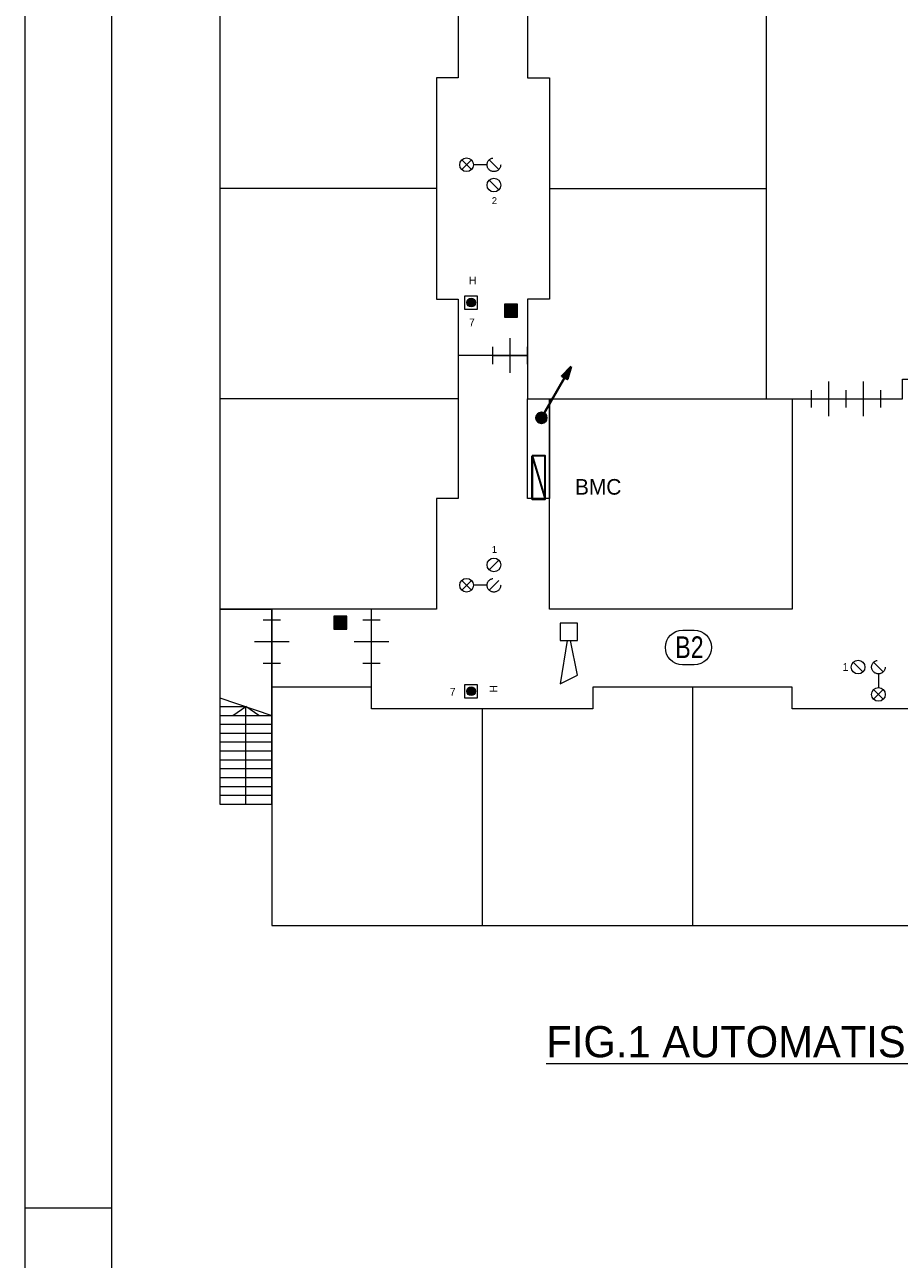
# Model space of a CAD drawing. Header units: millimetres. Extents: x -10 to 169, y 0 to 119.
# Tile 5 of 19: x 0 to 20, y 58 to 87. Entities that reach past the tile are written whole.
import ezdxf
from ezdxf.enums import TextEntityAlignment as Align

# ---------------------------------------------------------------- set-up
doc = ezdxf.new("R2010")
doc.units = ezdxf.units.MM
doc.linetypes.add('DGN2', pattern=[1.424392, 0.712196, -0.712196])
for name, color, linetype in [('31', 7, 'Continuous'), ('52', 7, 'Continuous'), ('56', 7, 'Continuous'), ('BINNENMUUR', 7, 'Continuous'), ('BOUWKUNDE', 7, 'Continuous'), ('EILAND', 7, 'Continuous'), ('KADER', 7, 'Continuous'), ('SYMBOLEN', 7, 'Continuous'), ('TRAP', 7, 'Continuous')]:
    doc.layers.add(name, color=color, linetype=linetype)
doc.styles.add('dgn000', font='dgn000.shx')
doc.styles.add('dgn001', font='dgn001.shx')
doc.styles.add('dgn003', font='dgn003.shx')

# ---------------------------------------------------------------- blocks, each defined once
blk = doc.blocks.new('AnonymousCell108')
at = {"layer": 'TRAP', "color": 1, "linetype": 'Continuous', "lineweight": 0}
for p, q in [((-0.6, 0.204), (0.6, -0.206)), ((-0.6, 0), (0, 0)), ((-0.3, -0.206), (0, 0)), ((0, -2.25), (0, 0)), ((0.3, -0.206), (0, 0)), ((-0.6, -0.206), (0.6, -0.206)), ((-0.6, -0.41), (0.6, -0.41)), ((-0.6, -0.614), (0.6, -0.614)), ((-0.6, -0.818), (0.6, -0.818)), ((-0.6, -1.024), (0.6, -1.024)), ((-0.6, -1.228), (0.6, -1.228)), ((-0.6, -1.432), (0.6, -1.432)), ((-0.6, -1.636), (0.6, -1.636)), ((-0.6, -1.842), (0.6, -1.842)), ((-0.6, -2.046), (0.6, -2.046))]:
    blk.add_line(p, q, dxfattribs=at)
at = {"layer": 'TRAP', "color": 1, "linetype": 'Continuous', "lineweight": 0, "flags": 128}
blk.add_lwpolyline([(-0.6, -2.25), (0.6, -2.25), (0.6, 2.25), (-0.6, 2.25), (-0.6, -2.25)], dxfattribs=at)
blk = doc.blocks.new('20224')
at = {"layer": 'BOUWKUNDE', "color": 1, "linetype": 'Continuous', "lineweight": 0}
for p, q in [((-0.2, 1), (0.2, 1)), ((0, 0), (0, 1)), ((-0.4, 0.5), (0, 0.5)), ((0, 0.5), (0.4, 0.5)), ((-0.2, 0), (0.2, 0))]:
    blk.add_line(p, q, dxfattribs=at)
blk = doc.blocks.new('20225')
at = {"layer": 'BOUWKUNDE', "color": 1, "linetype": 'Continuous', "lineweight": 0}
for p, q in [((-0.2, 1), (0.2, 1)), ((0, 0), (0, 1)), ((-0.4, 0.5), (0, 0.5)), ((0, 0.5), (0.4, 0.5)), ((-0.2, 0), (0.2, 0))]:
    blk.add_line(p, q, dxfattribs=at)
blk = doc.blocks.new('20245')
at = {"layer": 'BOUWKUNDE', "color": 1, "linetype": 'Continuous', "lineweight": 0}
for p, q in [((0.4, 0), (0.4, 0.4)), ((0, -0.2), (0, 0.2)), ((0, 0), (0.8, 0)), ((0.4, -0.4), (0.4, 0)), ((0.8, -0.2), (0.8, 0.2))]:
    blk.add_line(p, q, dxfattribs=at)
blk = doc.blocks.new('20248')
at = {"layer": 'BOUWKUNDE', "color": 1, "linetype": 'Continuous', "lineweight": 0}
for p, q in [((0.4, 0), (0.4, 0.4)), ((0, -0.2), (0, 0.2)), ((0, 0), (0.8, 0)), ((0.4, -0.4), (0.4, 0)), ((0.8, -0.2), (0.8, 0.2))]:
    blk.add_line(p, q, dxfattribs=at)
blk = doc.blocks.new('20249')
at = {"layer": 'BOUWKUNDE', "color": 1, "linetype": 'Continuous', "lineweight": 0}
for p, q in [((0.4, 0), (0.4, 0.4)), ((0, -0.2), (0, 0.2)), ((0, 0), (0.8, 0)), ((0.4, -0.4), (0.4, 0)), ((0.8, -0.2), (0.8, 0.2))]:
    blk.add_line(p, q, dxfattribs=at)
blk = doc.blocks.new('EAF112')
at = {"layer": '56', "color": 1, "linetype": 'Continuous', "lineweight": 0, "flags": 128}
blk.add_lwpolyline([(-0.13, 0.4), (0.136, 0.4), (0.134, 0.4, -1), (0.134, -0.4), (0.136, -0.4), (-0.13, -0.4), (-0.134, -0.4, -0.994544), (-0.13, 0.4)], format="xyb", dxfattribs=at)
at = {"layer": '56', "color": 2, "linetype": 'Continuous', "lineweight": 13, "style": 'dgn003', "width": 0.8}
blk.add_text('B2', height=0.5, dxfattribs=at).set_placement((0.026, 0.006), align=Align.MIDDLE_CENTER)
blk = doc.blocks.new('AnonymousCell112')
at = {"layer": 'KADER', "color": 1, "linetype": 'Continuous', "lineweight": 0}
for p, q in [((-0.204, 0.123), (-0.426, 0.346)), ((-0.426, 0.123), (-0.204, 0.346)), ((0.426, 0.123), (0.204, 0.346)), ((0.158, 0.235), (-0.158, 0.235)), ((0.426, -0.346), (0.204, -0.123))]:
    blk.add_line(p, q, dxfattribs=at)
for centre in [(-0.315, 0.235), (0.315, -0.234)]:
    blk.add_circle(centre, 0.158, dxfattribs=at)
at = {"layer": 'KADER', "color": 1, "linetype": 'DGN2', "lineweight": 0}
blk.add_circle((0.315, 0.235), 0.157, dxfattribs=at)
blk = doc.blocks.new('AnonymousCell113')
at = {"layer": 'KADER', "color": 1, "linetype": 'Continuous', "lineweight": 0}
for p, q in [((0.426, 0.346), (0.204, 0.123)), ((-0.204, -0.123), (-0.426, -0.346)), ((-0.426, -0.123), (-0.204, -0.346)), ((0.158, -0.235), (-0.158, -0.235)), ((0.426, -0.123), (0.204, -0.346))]:
    blk.add_line(p, q, dxfattribs=at)
for centre in [(0.315, 0.234), (-0.315, -0.235)]:
    blk.add_circle(centre, 0.158, dxfattribs=at)
at = {"layer": 'KADER', "color": 1, "linetype": 'DGN2', "lineweight": 0}
blk.add_circle((0.315, -0.235), 0.157, dxfattribs=at)
blk = doc.blocks.new('EAD09')
at = {"layer": 'SYMBOLEN'}
h = blk.add_hatch(color=3, dxfattribs=at)
edge = h.paths.add_edge_path()
edge.add_arc((0, 0), 0.1, 0, 360)
at = {"layer": 'SYMBOLEN', "color": 3, "linetype": 'Continuous', "lineweight": 0}
blk.add_circle((0, 0), 0.1, dxfattribs=at)
blk = doc.blocks.new('AnonymousCell118')
at = {"layer": 'SYMBOLEN', "color": 1, "linetype": 'Continuous', "lineweight": 0, "flags": 128}
blk.add_lwpolyline([(0.184, 0.24), (-0.116, 0.24), (-0.116, -0.06), (0.184, -0.06), (0.184, 0.24)], dxfattribs=at)
at = {"color": 1, "linetype": 'Continuous', "lineweight": 0}
blk.add_blockref('EAD09', (0.034, 0.09), dxfattribs=at)
blk = doc.blocks.new('EZ1')
at = {"layer": 'EILAND'}
blk.add_hatch(color=4, dxfattribs=at).paths.add_polyline_path([(0.685, 1.186), (0.47, 0.964), (0.6, 0.889)])
h = blk.add_hatch(color=4, dxfattribs=at)
edge = h.paths.add_edge_path()
edge.add_arc((0, 0), 0.12, 0, 360)
at = {"layer": 'EILAND', "color": 4, "linetype": 'Continuous', "lineweight": 40}
blk.add_line((0.06, 0.104), (0.535, 0.926), dxfattribs=at)
at = {"layer": 'EILAND', "color": 4, "linetype": 'Continuous', "lineweight": 40, "flags": 128}
blk.add_lwpolyline([(0.685, 1.186), (0.47, 0.964), (0.6, 0.889), (0.685, 1.186)], dxfattribs=at)
at = {"layer": 'EILAND', "color": 4, "linetype": 'Continuous', "lineweight": 40}
blk.add_circle((0, 0), 0.12, dxfattribs=at)
blk = doc.blocks.new('EAD010')
at = {"layer": 'SYMBOLEN'}
h = blk.add_hatch(color=3, dxfattribs=at)
edge = h.paths.add_edge_path()
edge.add_arc((0, 0), 0.1, 0, 360)
at = {"layer": 'SYMBOLEN', "color": 3, "linetype": 'Continuous', "lineweight": 0}
blk.add_circle((0, 0), 0.1, dxfattribs=at)
blk = doc.blocks.new('AnonymousCell119')
at = {"layer": 'SYMBOLEN', "color": 1, "linetype": 'Continuous', "lineweight": 0, "flags": 128}
blk.add_lwpolyline([(0.184, 0.24), (-0.116, 0.24), (-0.116, -0.06), (0.184, -0.06), (0.184, 0.24)], dxfattribs=at)
at = {"color": 1, "linetype": 'Continuous', "lineweight": 0}
blk.add_blockref('EAD010', (0.034, 0.09), dxfattribs=at)
blk = doc.blocks.new('AnonymousCell120')
at = {"layer": 'KADER', "color": 1, "linetype": 'Continuous', "lineweight": 0}
for p, q in [((-0.346, 0.426), (-0.123, 0.204)), ((0.123, 0.426), (0.346, 0.204)), ((0.235, 0.158), (0.235, -0.158)), ((0.123, -0.204), (0.346, -0.426)), ((0.123, -0.426), (0.346, -0.204))]:
    blk.add_line(p, q, dxfattribs=at)
for centre in [(-0.234, 0.315), (0.235, -0.315)]:
    blk.add_circle(centre, 0.158, dxfattribs=at)
at = {"layer": 'KADER', "color": 1, "linetype": 'DGN2', "lineweight": 0}
blk.add_circle((0.235, 0.315), 0.157, dxfattribs=at)
blk = doc.blocks.new('ET3')
at = {"layer": '52', "color": 3, "linetype": 'Continuous', "lineweight": 30, "flags": 128}
for points in [[(0, 0.5), (0, -0.5), (0.3, -0.5), (0.3, 0.5), (0, 0.5)], [(0, 0.5), (0.3, -0.5), (0, -0.5), (0, 0.5)]]:
    blk.add_lwpolyline(points, dxfattribs=at)
blk = doc.blocks.new('EW440')
at = {"layer": '31', "color": 3, "linetype": 'Continuous', "lineweight": 0}
for p, q in [((-0.04, -0.2), (-0.2, -1.2)), ((0.2, -1), (0.04, -0.2)), ((-0.2, -1.2), (0.2, -1))]:
    blk.add_line(p, q, dxfattribs=at)
at = {"layer": '31', "color": 3, "linetype": 'Continuous', "lineweight": 0, "flags": 128}
blk.add_lwpolyline([(0.2, -0.2), (0.2, 0.2), (-0.2, 0.2), (-0.2, -0.2), (0.2, -0.2)], dxfattribs=at)
blk = doc.blocks.new('AnonymousCell107')
at = {"layer": 'BINNENMUUR'}
for points in [[(-19.338, -8.921), (-19.038, -8.921), (-19.038, -8.621), (-19.338, -8.621)], [(-23.273, -16.115), (-22.973, -16.115), (-22.973, -15.815), (-23.273, -15.815)]]:
    blk.add_hatch(color=1, dxfattribs=at).paths.add_polyline_path(points)
at = {"layer": 'BINNENMUUR', "color": 1, "linetype": 'Continuous', "lineweight": 0, "flags": 128}
for points in [[(-19.338, -8.921), (-19.038, -8.921), (-19.038, -8.621), (-19.338, -8.621), (-19.338, -8.921)], [(-23.273, -16.115), (-22.973, -16.115), (-22.973, -15.815), (-23.273, -15.815), (-23.273, -16.115)]]:
    blk.add_lwpolyline(points, dxfattribs=at)
at = {"layer": 'SYMBOLEN', "color": 1, "linetype": 'Continuous', "lineweight": 0}
for p, q in [((-18.8, 1.199), (-18.8, -3.401)), ((-18.8, -3.401), (-18.3, -3.401)), ((-18.3, -3.401), (-18.3, -8.501)), ((-20.9, -5.951), (-25.9, -5.951)), ((-18.3, -5.951), (-13.3, -5.951)), ((-18.3, -8.501), (-18.8, -8.501)), ((-18.8, -8.501), (-18.8, -10.801)), ((-18.8, -9.801), (-20.4, -9.801)), ((-20.4, -10.801), (-25.9, -10.801)), ((-18.8, -10.801), (-13.3, -10.801)), ((-20.9, -15.651), (-24.7, -15.651)), ((-22.4, -17.451), (-22.4, -15.651)), ((-15, -17.451), (-15, -22.951)), ((-19.85, -17.951), (-19.85, -22.951))]:
    blk.add_line(p, q, dxfattribs=at)
at = {"layer": 'SYMBOLEN', "color": 1, "linetype": 'Continuous', "lineweight": 0, "flags": 128}
for points in [[(-18.8, 10.549), (-18.8, 23.149), (-25.9, 23.149), (-25.9, -15.651), (-24.7, -15.651), (-24.7, -22.955), (14.1, -22.955), (14.1, -17.451)], [(-20.9, 23.149), (-20.9, 20.599), (-20.4, 20.599), (-20.4, 15.999), (-20.9, 15.999), (-20.9, 10.899), (-20.4, 10.899), (-20.4, 6.299), (-20.9, 6.299), (-20.9, 1.199), (-20.4, 1.199), (-20.4, -3.401), (-20.9, -3.401), (-20.9, -8.501), (-20.4, -8.501), (-20.4, -13.101), (-20.9, -13.101), (-20.9, -15.651)], [(-14.1, 16.049), (-14.1, 8.599), (-13.3, 8.599), (-13.3, -10.801), (-10.15, -10.801), (-10.15, -10.351), (14.1, -10.351)], [(-18.8, -10.801), (-18.3, -10.801), (-18.3, -13.101), (-18.8, -13.101), (-18.8, -10.801)], [(-18.3, -10.801), (-12.7, -10.801), (-12.7, -15.651), (-18.3, -15.651), (-18.3, -10.801)], [(14.1, -17.451), (11.8, -17.451), (11.8, -17.951), (6.7, -17.951), (6.7, -17.451), (2.1, -17.451), (2.1, -17.951), (-3, -17.951), (-3, -17.451), (-7.6, -17.451), (-7.6, -17.951), (-12.7, -17.951), (-12.7, -17.451), (-17.3, -17.451), (-17.3, -17.951), (-22.4, -17.951), (-22.4, -17.451), (-24.7, -17.451)]]:
    blk.add_lwpolyline(points, dxfattribs=at)
at = {"color": 1, "linetype": 'Continuous', "lineweight": 0}
for name, p in [('AnonymousCell112', (-19.894, -5.639)), ('AnonymousCell118', (-20.14, -8.674)), ('20245', (-19.6, -9.801)), ('EZ1', (-18.483, -11.241)), ('20248', (-12.25, -10.801)), ('20249', (-11.45, -10.801)), ('ET3', (-18.697, -12.616)), ('AnonymousCell113', (-19.894, -14.869)), ('AnonymousCell108', (-25.3, -17.901)), ('20225', (-24.7, -16.901)), ('20224', (-22.4, -16.901)), ('EW440', (-17.85, -16.176)), ('EAF112', (-15.094, -16.538)), ('AnonymousCell120', (-10.944, -17.305)), ('AnonymousCell119', (-20.14, -17.64))]:
    blk.add_blockref(name, p, dxfattribs=at)
at = {"layer": 'SYMBOLEN', "color": 1, "linetype": 'DGN2', "lineweight": 0, "style": 'dgn001'}
for s, p in [('2', (-19.627, -6.311)), ('1', (-19.627, -14.357))]:
    blk.add_text(s, height=0.16, dxfattribs=at).set_placement(p)
at = {"layer": 'SYMBOLEN', "color": 1, "linetype": 'Continuous', "lineweight": 0}
for s, height, style, p in [('H', 0.18, 'dgn001', (-20.154, -8.161)), ('7', 0.18, 'dgn001', (-20.154, -9.13)), ('BMC', 0.36, 'dgn000', (-17.708, -13.013)), ('1', 0.18, 'dgn000', (-11.535, -17.08)), ('7', 0.18, 'dgn001', (-20.597, -17.653))]:
    blk.add_text(s, height=height, dxfattribs=dict(at, style=style)).set_placement(p)
at = {"layer": 'SYMBOLEN', "color": 1, "linetype": 'Continuous', "lineweight": 0, "style": 'dgn001'}
blk.add_text('H', height=0.18, rotation=90, dxfattribs=at).set_placement((-19.497, -17.58))
blk = doc.blocks.new('A1')
at = {"layer": 'KADER', "color": 1, "linetype": 'Continuous', "lineweight": 0}
for p, q in [((0, 119.032), (0, 0)), ((0, 59.516), (2.004, 59.516))]:
    blk.add_line(p, q, dxfattribs=at)
at = {"layer": 'KADER', "color": 5, "linetype": 'Continuous', "lineweight": 0, "flags": 128}
blk.add_lwpolyline([(2.004, 2.004), (166.525, 2.004), (166.525, 117.028), (2.004, 117.028), (2.004, 2.004)], dxfattribs=at)
blk = doc.blocks.new('AnonymousCell142')
at = {"color": 1, "linetype": 'Continuous', "lineweight": 0}
blk.add_blockref('A1', (-84.264, -59.516), dxfattribs=at)

msp = doc.modelspace()

# ---------------------------------------------------------------- block references
at = {"color": 1, "linetype": 'Continuous', "lineweight": 0}
for name, p in [('AnonymousCell142', (84.264, 59.516)), ('AnonymousCell107', (30.403, 88.978))]:
    msp.add_blockref(name, p, dxfattribs=at)

# ---------------------------------------------------------------- texts
at = {"layer": 'SYMBOLEN', "color": 1, "linetype": 'Continuous', "lineweight": 0, "style": 'dgn001'}
msp.add_text('%%uFIG.1 AUTOMATISCHE BRANDMELDINSTALLATIE BEGANEGROND%%u', height=0.72, dxfattribs=at).set_placement((12.033, 62.986))

doc.saveas('drawing.dxf')
